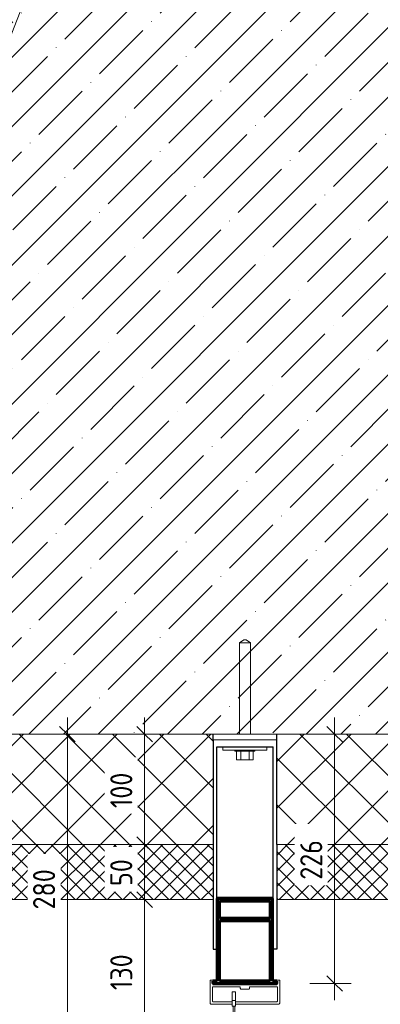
# Model space of a CAD drawing. Header units: millimetres. Extents: x -7375013 to -7372366, y 5958442 to 5960915.
# Tile 9 of 26: x -7373862 to -7373535, y 5958902 to 5959794. Entities that reach past the tile are written whole.
import ezdxf

# ---------------------------------------------------------------- set-up
doc = ezdxf.new("R2010")
doc.units = ezdxf.units.MM
for name, color, linetype, lineweight in [('Обобщенные модели', 7, 'Continuous', 18), ('Размеры', 7, 'Continuous', 9), ('Размеры-10', 7, 'Continuous', 9), ('Тонкие линии', 7, 'Continuous', 18), ('Элементы узлов', 7, 'Continuous', 18)]:
    doc.layers.add(name, color=color, linetype=linetype, lineweight=lineweight)
doc.styles.add('GOST Common', font='GOST_Common.ttf', dxfattribs={"width": 0.9, "height": 20})
doc.dimstyles.new('ADSK_Основной_2_0', dxfattribs={"dimscale": 304.8, "dimtxt": 20.1143, "dimasz": 0.046391, "dimexe": 0.049213, "dimexo": 0.098425, "dimgap": 0.016404, "dimtad": 1, "dimdec": 0, "dimzin": 0, "dimdsep": 46, "dimtxsty": 'GOST Common', "dimblk1": 'OBLIQUE', "dimblk2": 'OBLIQUE', "dimsah": 1, "dimcen": 0.09, "dimdle": 0.049213, "dimazin": 0, "dimtfac": 1, "dimtdec": 4, "dimtix": 1, "dimtmove": 0, "dimatfit": 3, "dimfxl": 1, "dimtvp": 1, "dimtfill": 1, "dimtolj": 1, "dimtzin": 0, "dimarcsym": 2})
pattern_1 = [(45, (-7374284.715, 5958338.628), (-21.2132, 21.2132), []), (135, (-7374284.715, 5958338.628), (-21.2132, -21.2132), [])]
pattern_2 = [(45, (-7374284.715, 5958338.628), (-7.07107, 7.07107), []), (135, (-7374284.715, 5958338.628), (-7.07107, -7.07107), [])]

# ---------------------------------------------------------------- blocks, each defined once
blk = doc.blocks.new('HILTI_s_Профиль_MFT-RP - Усиленный профиль MFT-RP-58 77x50 L-21565047-Разрез 61')
at = {"layer": 'Обобщенные модели', "lineweight": 70}
for p, q in [((-7374052.71, 5958997.78), (-7374102.71, 5958997.77)), ((-7374102.71, 5958997.77), (-7374102.71, 5958922.77)), ((-7374100.71, 5958995.77), (-7374054.71, 5958995.78)), ((-7374100.71, 5958979.77), (-7374100.71, 5958995.77)), ((-7374054.71, 5958995.78), (-7374054.71, 5958979.78)), ((-7374052.71, 5958922.78), (-7374052.71, 5958997.78)), ((-7374054.71, 5958979.78), (-7374100.71, 5958979.77)), ((-7374100.71, 5958977.77), (-7374054.71, 5958977.78)), ((-7374100.71, 5958922.77), (-7374100.71, 5958977.77)), ((-7374054.71, 5958977.78), (-7374054.71, 5958922.78)), ((-7374102.71, 5958922.77), (-7374106.71, 5958922.77)), ((-7374106.71, 5958922.77), (-7374106.71, 5958920.77)), ((-7374106.71, 5958920.77), (-7374048.71, 5958920.78)), ((-7374054.71, 5958922.78), (-7374100.71, 5958922.77)), ((-7374048.71, 5958922.78), (-7374052.71, 5958922.78)), ((-7374048.71, 5958920.78), (-7374048.71, 5958922.78))]:
    blk.add_line(p, q, dxfattribs=at)
blk = doc.blocks.new('HILTI_s_Анкер_HRD-HF - HRD-HF 10x100-V13-Разрез 61')
at = {"layer": 'Обобщенные модели'}
for p, q in [((-7373658.78, 5959232.37), (-7373662.73, 5959229.39)), ((-7373658.78, 5959232.37), (-7373656.68, 5959232.37)), ((-7373652.73, 5959229.39), (-7373656.68, 5959232.37)), ((-7373662.73, 5959229.39), (-7373662.72, 5959146.81)), ((-7373662.73, 5959229.39), (-7373652.73, 5959229.39)), ((-7373652.72, 5959146.81), (-7373652.73, 5959229.39)), ((-7373666.72, 5959132.37), (-7373666.72, 5959131.37)), ((-7373648.72, 5959131.37), (-7373666.72, 5959131.37)), ((-7373665.23, 5959123.37), (-7373665.23, 5959131.37)), ((-7373661.47, 5959123.37), (-7373661.47, 5959131.37)), ((-7373653.97, 5959123.37), (-7373653.97, 5959131.37)), ((-7373650.22, 5959131.37), (-7373650.22, 5959123.37)), ((-7373648.72, 5959131.37), (-7373648.72, 5959132.37)), ((-7373661.47, 5959123.37), (-7373665.23, 5959123.37)), ((-7373653.97, 5959123.37), (-7373661.47, 5959123.37)), ((-7373650.22, 5959123.37), (-7373653.97, 5959123.37))]:
    blk.add_line(p, q, dxfattribs=at)
blk = doc.blocks.new('HILTI_s_Кронштейн_MFT-RB_L - Усиленный кронштейн MFT-RB 190 L-V11-Разрез 61')
at = {"layer": 'Обобщенные модели', "lineweight": 25}
for p, q in [((-7373266.52, 5959141.77), (-7373208.92, 5959141.78)), ((-7373266.52, 5959141.77), (-7373266.51, 5958951.77)), ((-7373263.22, 5959135.37), (-7373212.22, 5959135.38)), ((-7373263.21, 5958951.77), (-7373263.22, 5959135.37)), ((-7373212.21, 5958951.78), (-7373212.22, 5959135.38)), ((-7373208.92, 5959141.78), (-7373208.91, 5958951.78)), ((-7373266.51, 5958951.77), (-7373263.21, 5958951.77)), ((-7373208.91, 5958951.78), (-7373212.21, 5958951.78))]:
    blk.add_line(p, q, dxfattribs=at)
blk = doc.blocks.new('HILTI_s_Термомост_MFT-RBI_L - Термомост MFT-RBI 58x130x5 L-V12-Разрез 61')
at = {"layer": 'Обобщенные модели'}
for p, q in [((-7373266.72, 5959146.77), (-7373208.72, 5959146.78)), ((-7373266.72, 5959146.77), (-7373266.72, 5959141.77)), ((-7373208.72, 5959141.78), (-7373208.72, 5959146.78)), ((-7373208.72, 5959141.78), (-7373266.72, 5959141.77))]:
    blk.add_line(p, q, dxfattribs=at)
blk = doc.blocks.new('HILTI_s_Шайба_MFT-BFW - Шайба MFT-BFW 30x40x3-V14-Разрез 61')
at = {"layer": 'Обобщенные модели'}
for p, q in [((-7373677.72, 5959132.37), (-7373677.72, 5959135.37)), ((-7373637.72, 5959135.38), (-7373637.72, 5959132.38)), ((-7373637.72, 5959132.38), (-7373677.72, 5959132.37))]:
    blk.add_line(p, q, dxfattribs=at)
blk = doc.blocks.new('HILTI_s_Салазка_MFT-CCF - Салазка MFT-CCF S58-V30-Разрез 61')
at = {"layer": 'Обобщенные модели'}
for p, q in [((-7373689.12, 5958917.62), (-7373689.12, 5958923.92)), ((-7373689.12, 5958923.92), (-7373684.12, 5958923.92)), ((-7373631.17, 5958923.93), (-7373626.17, 5958923.93)), ((-7373626.17, 5958923.93), (-7373626.17, 5958917.63)), ((-7373689.12, 5958902.82), (-7373689.12, 5958917.62)), ((-7373661.89, 5958917.62), (-7373687.12, 5958917.62)), ((-7373687.12, 5958917.62), (-7373687.12, 5958905.02)), ((-7373685.97, 5958919.62), (-7373657.64, 5958919.62)), ((-7373661.89, 5958916.62), (-7373661.89, 5958917.62)), ((-7373654.39, 5958915.63), (-7373660.89, 5958915.62)), ((-7373657.64, 5958919.62), (-7373629.32, 5958919.63)), ((-7373628.17, 5958917.63), (-7373653.39, 5958917.63)), ((-7373653.39, 5958917.63), (-7373653.39, 5958916.63)), ((-7373628.17, 5958905.03), (-7373628.17, 5958917.63)), ((-7373626.17, 5958917.63), (-7373626.17, 5958902.82)), ((-7373669.14, 5958902.02), (-7373688.14, 5958902.02)), ((-7373686.12, 5958904.02), (-7373669.14, 5958904.02)), ((-7373666.14, 5958904.02), (-7373657.64, 5958904.02)), ((-7373657.64, 5958902.02), (-7373666.14, 5958902.02)), ((-7373657.64, 5958904.02), (-7373629.17, 5958904.03)), ((-7373627.14, 5958902.03), (-7373657.64, 5958902.02))]:
    blk.add_line(p, q, dxfattribs=at)
at = {"layer": 'Обобщенные модели', "flags": 128}
for points in [[(-7373686.74, 5958921.62), (-7373686.89, 5958921.47), (-7373687, 5958921.29), (-7373687.07, 5958921.09), (-7373687.11, 5958920.88), (-7373687.11, 5958920.67), (-7373687.07, 5958920.46), (-7373687, 5958920.26), (-7373686.89, 5958920.08), (-7373686.74, 5958919.92), (-7373686.57, 5958919.8), (-7373686.38, 5958919.7), (-7373686.18, 5958919.64), (-7373685.97, 5958919.62)], [(-7373684.12, 5958923.92), (-7373683.94, 5958923.91), (-7373683.76, 5958923.86), (-7373683.6, 5958923.77), (-7373683.45, 5958923.66), (-7373683.32, 5958923.53), (-7373683.23, 5958923.37), (-7373683.16, 5958923.2), (-7373683.13, 5958923.02), (-7373683.13, 5958922.83)], [(-7373632.16, 5958922.83), (-7373632.16, 5958923.02), (-7373632.13, 5958923.2), (-7373632.06, 5958923.37), (-7373631.96, 5958923.53), (-7373631.84, 5958923.67), (-7373631.69, 5958923.78), (-7373631.53, 5958923.86), (-7373631.35, 5958923.91), (-7373631.17, 5958923.93)], [(-7373629.32, 5958919.63), (-7373629.11, 5958919.65), (-7373628.91, 5958919.7), (-7373628.72, 5958919.8), (-7373628.55, 5958919.93), (-7373628.4, 5958920.08), (-7373628.29, 5958920.26), (-7373628.21, 5958920.46), (-7373628.18, 5958920.67), (-7373628.18, 5958920.88), (-7373628.21, 5958921.09), (-7373628.29, 5958921.29), (-7373628.4, 5958921.47), (-7373628.55, 5958921.63), (-7373628.71, 5958921.75)], [(-7373660.89, 5958915.62), (-7373661.09, 5958915.64), (-7373661.28, 5958915.7), (-7373661.45, 5958915.79), (-7373661.6, 5958915.92), (-7373661.73, 5958916.07), (-7373661.82, 5958916.24), (-7373661.87, 5958916.43), (-7373661.89, 5958916.62)], [(-7373653.39, 5958916.63), (-7373653.41, 5958916.43), (-7373653.47, 5958916.24), (-7373653.56, 5958916.07), (-7373653.69, 5958915.92), (-7373653.84, 5958915.79), (-7373654.01, 5958915.7), (-7373654.2, 5958915.64), (-7373654.39, 5958915.63)], [(-7373688.14, 5958902.02), (-7373688.31, 5958902.04), (-7373688.48, 5958902.08), (-7373688.63, 5958902.15), (-7373688.77, 5958902.25), (-7373688.9, 5958902.36), (-7373689, 5958902.5), (-7373689.07, 5958902.65), (-7373689.12, 5958902.82)], [(-7373687.12, 5958905.02), (-7373687.1, 5958904.83), (-7373687.04, 5958904.64), (-7373686.95, 5958904.47), (-7373686.83, 5958904.32), (-7373686.68, 5958904.19), (-7373686.5, 5958904.1), (-7373686.32, 5958904.04), (-7373686.12, 5958904.02)], [(-7373629.17, 5958904.03), (-7373628.97, 5958904.05), (-7373628.78, 5958904.1), (-7373628.61, 5958904.2), (-7373628.46, 5958904.32), (-7373628.33, 5958904.47), (-7373628.24, 5958904.64), (-7373628.18, 5958904.83), (-7373628.17, 5958905.03)], [(-7373626.17, 5958902.82), (-7373626.21, 5958902.66), (-7373626.29, 5958902.51), (-7373626.39, 5958902.37), (-7373626.51, 5958902.25), (-7373626.65, 5958902.16), (-7373626.81, 5958902.08), (-7373626.97, 5958902.04), (-7373627.14, 5958902.03)]]:
    blk.add_lwpolyline(points, dxfattribs=at)
blk = doc.blocks.new('HILTI_as_Соединитель_MFT-CCU_Заклепка_БезГрафики - Соединитель MFT-CCU Заклепка БезГрафики-21018214-Разрез 61')
at = {"layer": 'Обобщенные модели'}
for p, q in [((-7374417.41, 5958905.38), (-7374417.41, 5958913.12)), ((-7374417.41, 5958913.12), (-7374414.41, 5958913.12)), ((-7374414.41, 5958913.12), (-7374414.41, 5958905.38)), ((-7374417.4, 5958900.12), (-7374417.41, 5958905.38)), ((-7374417.41, 5958905.38), (-7374414.41, 5958905.38)), ((-7374414.41, 5958905.38), (-7374414.4, 5958900.12)), ((-7374414.4, 5958900.12), (-7374417.4, 5958900.12)), ((-7374416.65, 5958878.12), (-7374416.65, 5958900.12)), ((-7374416.65, 5958900.12), (-7374415.15, 5958900.12)), ((-7374415.15, 5958900.12), (-7374415.15, 5958878.12)), ((-7374415.15, 5958878.12), (-7374416.65, 5958878.12))]:
    blk.add_line(p, q, dxfattribs=at)
blk = doc.blocks.new('DIMBLOCK8-Разрез 61')
at = {"layer": 'Размеры-10'}
for p, q in [((-7373672.52, 5960229.87), (-7373705.11, 5960242.62)), ((-7373887.87, 5959734.26), (-7373691.15, 5960237.16)), ((-7373691.15, 5960237.16), (-7373672.52, 5960229.87)), ((-7373869.24, 5959726.98), (-7373901.84, 5959739.73)), ((-7373887.87, 5959734.26), (-7373869.24, 5959726.98))]:
    blk.add_line(p, q, dxfattribs=at)
at = {"layer": 'Размеры-10', "lineweight": 18}
for p, q in [((-7373691.15, 5960237.16), (-7373695.15, 5960246.32)), ((-7373691.15, 5960237.16), (-7373687.14, 5960228)), ((-7373887.87, 5959734.26), (-7373891.87, 5959743.42)), ((-7373887.87, 5959734.26), (-7373883.86, 5959725.1))]:
    blk.add_line(p, q, dxfattribs=at)
at = {"layer": 'Размеры-10', "color": 0, "insert": (-7373825.71, 5959978.64), "char_height": 20, "width": 47.4561, "attachment_point": 1, "rotation": 68.6356, "line_spacing_factor": 1.022761, "style": 'GOST Common', "bg_fill": 3, "box_fill_scale": 1.25, "bg_fill_color": 256, "bg_fill_true_color": 13158600, "bg_fill_transparency": 0}
blk.add_mtext('540', dxfattribs=at)
blk = doc.blocks.new('_Oblique')
at = {"color": 0, "linetype": 'ByBlock', "lineweight": -2}
blk.add_line((-0.5, -0.5), (0.5, 0.5), dxfattribs=at)
blk = doc.blocks.new('DIMBLOCK14-Разрез 61')
at = {"layer": 'Размеры-10'}
for p, q in [((-7373748.63, 5959161.78), (-7373748.63, 5959046.78)), ((-7373768.63, 5959146.78), (-7373733.63, 5959146.78)), ((-7373748.63, 5959146.78), (-7373768.63, 5959146.78)), ((-7373768.63, 5959046.78), (-7373733.63, 5959046.78)), ((-7373748.63, 5959046.78), (-7373768.63, 5959046.78))]:
    blk.add_line(p, q, dxfattribs=at)
at = {"layer": 'Размеры-10', "lineweight": 18}
for p, q in [((-7373748.63, 5959146.78), (-7373755.7, 5959153.85)), ((-7373748.63, 5959146.78), (-7373741.56, 5959139.71)), ((-7373748.63, 5959046.78), (-7373755.7, 5959053.85)), ((-7373748.63, 5959046.78), (-7373741.56, 5959039.71))]:
    blk.add_line(p, q, dxfattribs=at)
at = {"layer": 'Размеры-10', "color": 0, "insert": (-7373779.77, 5959079.73), "char_height": 20, "width": 40.9104, "attachment_point": 1, "rotation": 90, "line_spacing_factor": 1.022761, "style": 'GOST Common', "bg_fill": 3, "box_fill_scale": 1.25, "bg_fill_color": 256, "bg_fill_true_color": 13158600, "bg_fill_transparency": 0}
blk.add_mtext('100', dxfattribs=at)
blk = doc.blocks.new('DIMBLOCK15-Разрез 61')
at = {"layer": 'Размеры-10', "lineweight": 18}
for p, q in [((-7373748.63, 5959046.78), (-7373755.7, 5959053.85)), ((-7373748.63, 5959046.78), (-7373741.56, 5959039.71)), ((-7373748.63, 5958996.78), (-7373755.7, 5959003.85)), ((-7373748.63, 5958996.78), (-7373741.56, 5958989.71))]:
    blk.add_line(p, q, dxfattribs=at)
at = {"layer": 'Размеры-10'}
for p, q in [((-7373768.63, 5959046.78), (-7373733.63, 5959046.78)), ((-7373748.63, 5959046.78), (-7373768.63, 5959046.78)), ((-7373748.63, 5959046.78), (-7373748.63, 5958996.78)), ((-7373768.63, 5958996.78), (-7373733.63, 5958996.78)), ((-7373748.63, 5958996.78), (-7373768.63, 5958996.78))]:
    blk.add_line(p, q, dxfattribs=at)
at = {"layer": 'Размеры-10', "color": 0, "insert": (-7373779.77, 5959009.16), "char_height": 20, "width": 30.2737, "attachment_point": 1, "rotation": 90, "line_spacing_factor": 1.022761, "style": 'GOST Common', "bg_fill": 3, "box_fill_scale": 1.25, "bg_fill_color": 256, "bg_fill_true_color": 13158600, "bg_fill_transparency": 0}
blk.add_mtext('50', dxfattribs=at)
blk = doc.blocks.new('DIMBLOCK16-Разрез 61')
at = {"layer": 'Размеры-10', "lineweight": 18}
for p, q in [((-7373748.63, 5958996.78), (-7373755.7, 5959003.85)), ((-7373748.63, 5958996.78), (-7373741.56, 5958989.71)), ((-7373748.63, 5958866.83), (-7373755.7, 5958873.9)), ((-7373748.63, 5958866.83), (-7373741.56, 5958859.76))]:
    blk.add_line(p, q, dxfattribs=at)
at = {"layer": 'Размеры-10'}
for p, q in [((-7373768.63, 5958996.78), (-7373733.63, 5958996.78)), ((-7373748.63, 5958996.78), (-7373768.63, 5958996.78)), ((-7373748.63, 5958996.78), (-7373748.63, 5958851.83)), ((-7373768.63, 5958866.83), (-7373733.63, 5958866.83)), ((-7373748.63, 5958866.83), (-7373768.63, 5958866.83))]:
    blk.add_line(p, q, dxfattribs=at)
at = {"layer": 'Размеры-10', "color": 0, "insert": (-7373779.77, 5958914.76), "char_height": 20, "width": 40.9104, "attachment_point": 1, "rotation": 90, "line_spacing_factor": 1.022761, "style": 'GOST Common', "bg_fill": 3, "box_fill_scale": 1.25, "bg_fill_color": 256, "bg_fill_true_color": 13158600, "bg_fill_transparency": 0}
blk.add_mtext('130', dxfattribs=at)
blk = doc.blocks.new('DIMBLOCK17-Разрез 61')
at = {"layer": 'Размеры-10'}
for p, q in [((-7373818.63, 5959161.78), (-7373818.63, 5958851.83)), ((-7373838.63, 5959146.78), (-7373803.63, 5959146.78)), ((-7373818.63, 5959146.78), (-7373838.63, 5959146.78)), ((-7373838.63, 5958866.83), (-7373803.63, 5958866.83)), ((-7373818.63, 5958866.83), (-7373838.63, 5958866.83))]:
    blk.add_line(p, q, dxfattribs=at)
at = {"layer": 'Размеры-10', "lineweight": 18}
for p, q in [((-7373818.63, 5959146.78), (-7373825.7, 5959153.85)), ((-7373818.63, 5959146.78), (-7373811.56, 5959139.71)), ((-7373818.63, 5958866.83), (-7373825.7, 5958873.9)), ((-7373818.63, 5958866.83), (-7373811.56, 5958859.76))]:
    blk.add_line(p, q, dxfattribs=at)
at = {"layer": 'Размеры-10', "color": 0, "insert": (-7373849.77, 5958987.88), "char_height": 20, "width": 45.4106, "attachment_point": 1, "rotation": 90, "line_spacing_factor": 1.022761, "style": 'GOST Common', "bg_fill": 3, "box_fill_scale": 1.25, "bg_fill_color": 256, "bg_fill_true_color": 13158600, "bg_fill_transparency": 0}
blk.add_mtext('280', dxfattribs=at)
blk = doc.blocks.new('DIMBLOCK23-Разрез 61')
at = {"layer": 'Размеры-10'}
for p, q in [((-7373576.45, 5959161.78), (-7373576.43, 5958905.78)), ((-7373596.45, 5959146.78), (-7373561.44, 5959146.78)), ((-7373576.44, 5959146.78), (-7373596.45, 5959146.78)), ((-7373598.71, 5958920.78), (-7373561.43, 5958920.78)), ((-7373576.43, 5958920.78), (-7373598.71, 5958920.78))]:
    blk.add_line(p, q, dxfattribs=at)
at = {"layer": 'Размеры-10', "lineweight": 18}
for p, q in [((-7373576.44, 5959146.78), (-7373583.52, 5959153.85)), ((-7373576.44, 5959146.78), (-7373569.37, 5959139.71)), ((-7373576.43, 5958920.78), (-7373583.5, 5958927.85)), ((-7373576.43, 5958920.78), (-7373569.36, 5958913.71))]:
    blk.add_line(p, q, dxfattribs=at)
at = {"layer": 'Размеры-10', "color": 0, "insert": (-7373607.57, 5959014.86), "char_height": 20, "width": 45.4106, "attachment_point": 1, "rotation": 90, "line_spacing_factor": 1.022761, "style": 'GOST Common', "bg_fill": 3, "box_fill_scale": 1.25, "bg_fill_color": 256, "bg_fill_true_color": 13158600, "bg_fill_transparency": 0}
blk.add_mtext('226', dxfattribs=at)

msp = doc.modelspace()

# ---------------------------------------------------------------- hatches: boundary and pattern name
at = {"layer": 'Элементы узлов', "true_color": 0xaaaaaa}
h = msp.add_hatch(dxfattribs=at)
h.set_pattern_fill('FP_2', color=253, style=0, pattern_type=2)
h.set_pattern_definition([(45, (-7374284.715, 5958338.63), (-31.4309, 31.4309), []), (45, (-7374253.285, 5958338.63), (-31.4309, 31.4309), [55.563, -11.113, 0.3353, -10.777])])
h.paths.add_polyline_path([(-7374197.72, 5959146.77), (-7374102.72, 5959146.78), (-7374102.64, 5959216.87), (-7374098.78, 5959219.78), (-7374096.68, 5959219.78), (-7374092.73, 5959216.8), (-7374092.72, 5959146.78), (-7373992.72, 5959146.79), (-7373992.73, 5959216.81), (-7373988.78, 5959219.79), (-7373987.73, 5959219.79), (-7373987.72, 5959219.79), (-7373986.68, 5959219.79), (-7373982.73, 5959216.81), (-7373982.72, 5959146.79), (-7373188.69, 5959146.85), (-7373217.86, 5959147.34), (-7373217.84, 5959148.34), (-7373165.86, 5959147.46), (-7373165.86, 5959146.85), (-7372964.16, 5959146.86), (-7372964.16, 5959147.46), (-7372930.49, 5959148.03), (-7372930.49, 5959586.1), (-7372938.34, 5959586.1), (-7372938.34, 5959597.36), (-7372930.49, 5959597.36), (-7372947.81, 5959602.86), (-7372930.49, 5959608.36), (-7372930.49, 5960300.11), (-7373404.67, 5960484.41), (-7373407.52, 5960477.09), (-7373418.01, 5960481.17), (-7373415.17, 5960488.49), (-7373426.57, 5960474.34), (-7373425.42, 5960492.47), (-7373638.86, 5960575.43), (-7374197.72, 5959146.78)])
h.paths.add_polyline_path([(-7372940.26, 5959146.87), (-7372930.49, 5959146.87), (-7372930.49, 5959147.03)])
at = {"layer": 'Элементы узлов'}
h = msp.add_hatch(dxfattribs=at)
h.set_pattern_fill('FP_3', color=256, style=0, pattern_type=2)
h.set_pattern_definition(pattern_1)
h.paths.add_polyline_path([(-7374048.91, 5959046.78), (-7373686.52, 5959046.78), (-7373686.52, 5959146.78), (-7373956.42, 5959146.77), (-7373956.42, 5959141.79), (-7373947.72, 5959141.79), (-7373947.72, 5959091.79), (-7374049.11, 5959091.76), (-7374049.11, 5959046.78), (-7374048.92, 5959046.78)])
h.paths.add_polyline_path([(-7374049.11, 5959141.78), (-7374006.42, 5959141.79), (-7374006.42, 5959146.78), (-7374049.11, 5959146.77), (-7374049.11, 5959141.79)])
h = msp.add_hatch(dxfattribs=at)
h.set_pattern_fill('FP_3', color=256, style=0, pattern_type=2)
h.set_pattern_definition(pattern_1)
h.paths.add_polyline_path([(-7373628.91, 5959046.78), (-7373266.52, 5959046.78), (-7373266.52, 5959146.78), (-7373628.92, 5959146.77), (-7373628.92, 5959046.78)])
h = msp.add_hatch(dxfattribs=at)
h.set_pattern_fill('FP_1', color=256, style=0, pattern_type=2)
h.set_pattern_definition(pattern_2)
h.paths.add_polyline_path([(-7373838.36, 5958996.78), (-7373686.51, 5958996.78), (-7373686.52, 5959046.78), (-7374048.91, 5959046.78), (-7374048.91, 5958996.78), (-7373996.64, 5958996.78)])
h = msp.add_hatch(dxfattribs=at)
h.set_pattern_fill('FP_1', color=256, style=0, pattern_type=2)
h.set_pattern_definition(pattern_2)
h.paths.add_polyline_path([(-7373628.91, 5958996.78), (-7373266.51, 5958996.78), (-7373266.52, 5959046.78), (-7373628.91, 5959046.78), (-7373628.91, 5958996.78)])

# ---------------------------------------------------------------- linework, layer by layer
at = {"layer": 'Тонкие линии', "color": 253, "true_color": 0xaaaaaa}
msp.add_line((-7374197.72, 5959146.77), (-7372930.49, 5959146.87), dxfattribs=at)
at = {"layer": 'Тонкие линии'}
for p, q in [((-7373686.52, 5959146.78), (-7374049.11, 5959146.78)), ((-7373686.52, 5959046.78), (-7373686.52, 5959146.78)), ((-7373266.52, 5959146.78), (-7373628.92, 5959146.78)), ((-7373628.92, 5959146.78), (-7373628.92, 5959046.78)), ((-7374049.11, 5959046.78), (-7373686.52, 5959046.78)), ((-7373686.51, 5959046.78), (-7374048.91, 5959046.78)), ((-7373686.51, 5958996.78), (-7373686.51, 5959046.78)), ((-7373628.92, 5959046.78), (-7373266.52, 5959046.78)), ((-7373266.51, 5959046.78), (-7373628.91, 5959046.78)), ((-7373628.91, 5959046.78), (-7373628.91, 5958996.78)), ((-7374048.91, 5958996.78), (-7373686.51, 5958996.78)), ((-7373628.91, 5958996.78), (-7373266.51, 5958996.78))]:
    msp.add_line(p, q, dxfattribs=at)

# ---------------------------------------------------------------- block references
at = {"layer": 'Обобщенные модели'}
for name, p in [('HILTI_s_Анкер_HRD-HF - HRD-HF 10x100-V13-Разрез 61', (0, 0)), ('HILTI_s_Термомост_MFT-RBI_L - Термомост MFT-RBI 58x130x5 L-V12-Разрез 61', (-420, 0)), ('HILTI_s_Кронштейн_MFT-RB_L - Усиленный кронштейн MFT-RB 190 L-V11-Разрез 61', (-420, 0)), ('HILTI_s_Шайба_MFT-BFW - Шайба MFT-BFW 30x40x3-V14-Разрез 61', (0, 0)), ('HILTI_s_Салазка_MFT-CCF - Салазка MFT-CCF S58-V30-Разрез 61', (0, 0)), ('HILTI_as_Соединитель_MFT-CCU_Заклепка_БезГрафики - Соединитель MFT-CCU Заклепка БезГрафики-21018214-Разрез 61', (748.26, 0))]:
    msp.add_blockref(name, p, dxfattribs=at)
at = {"layer": 'Обобщенные модели', "lineweight": 25}
msp.add_blockref('HILTI_s_Профиль_MFT-RP - Усиленный профиль MFT-RP-58 77x50 L-21565047-Разрез 61', (420, 0), dxfattribs=at)

# ---------------------------------------------------------------- next in the draw order: dimensions: what is measured, and where the dimension line sits
at = {"layer": 'Размеры'}
for base, p1, p2, angle, override, picture, middle in [((-7373691.15, 5960237.16), (-7373897.18, 5959737.91), (-7373700.46, 5960240.8), 68.6356, {"dimpost": '<>', "dimfxl": 539.999998}, 'DIMBLOCK8-Разрез 61', (-7373803.47, 5959991.18)), ((-7373818.63, 5958866.83), (-7373808.63, 5959146.78), (-7373808.63, 5958866.83), 90, {"dimpost": '<>', "dimfxl": 279.948149}, 'DIMBLOCK17-Разрез 61', (-7373833.63, 5959006.8)), ((-7373748.63, 5959046.78), (-7373738.63, 5959146.78), (-7373738.63, 5959046.78), 90, {"dimpost": '<>', "dimfxl": 100}, 'DIMBLOCK14-Разрез 61', (-7373763.63, 5959096.78)), ((-7373576.43, 5958920.78), (-7373566.45, 5959146.78), (-7373628.71, 5958920.78), 270.0042, {"dimpost": '<>', "dimfxl": 234.423462}, 'DIMBLOCK23-Разрез 61', (-7373561.44, 5959033.78))]:
    dim = msp.add_linear_dim(base=base, p1=p1, p2=p2, angle=angle, dimstyle='ADSK_Основной_2_0', override=override, dxfattribs=at)
    dim.commit()
    dim.dimension.update_dxf_attribs({"geometry": picture, "text_midpoint": middle})

# ---------------------------------------------------------------- next in the draw order: dimensions: what is measured, and where the dimension line sits
dim = msp.add_linear_dim(base=(-7373748.63, 5958996.78), p1=(-7373738.63, 5959046.78), p2=(-7373738.63, 5958996.78), angle=90, dimstyle='ADSK_Основной_2_0', override={"dimpost": '<>', "dimfxl": 50}, dxfattribs=at)
dim.commit()
dim.dimension.update_dxf_attribs({"geometry": 'DIMBLOCK15-Разрез 61', "text_midpoint": (-7373763.63, 5959021.78)})

# ---------------------------------------------------------------- next in the draw order: dimensions: what is measured, and where the dimension line sits
dim = msp.add_linear_dim(base=(-7373748.63, 5958866.83), p1=(-7373738.63, 5958996.78), p2=(-7373738.63, 5958866.83), angle=90, dimstyle='ADSK_Основной_2_0', override={"dimpost": '<>', "dimfxl": 129.948149}, dxfattribs=at)
dim.commit()
dim.dimension.update_dxf_attribs({"geometry": 'DIMBLOCK16-Разрез 61', "text_midpoint": (-7373763.63, 5958931.8)})

doc.saveas('drawing.dxf')
